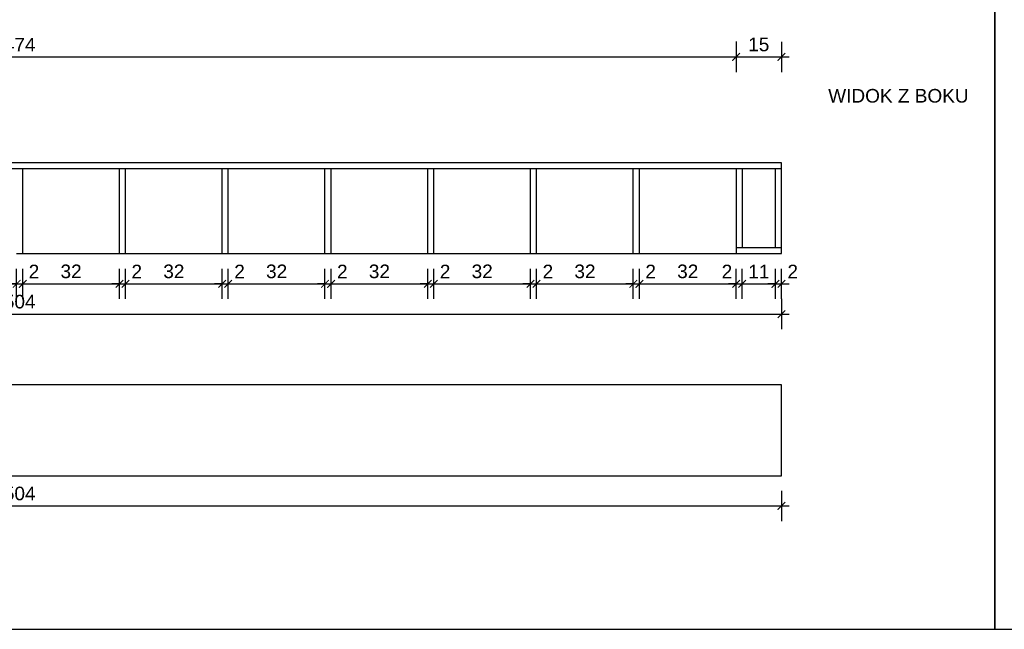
# Model space of a CAD drawing. Header units: millimetres. Extents: x 167273 to 188273, y -125105 to -88145.
# Tile 30 of 210: x 174160 to 174486, y -124317 to -124116. Entities that reach past the tile are written whole.
import ezdxf

# ---------------------------------------------------------------- set-up
doc = ezdxf.new("R2010")
doc.units = ezdxf.units.MM
doc.header["$PDMODE"] = 35
doc.header["$PDSIZE"] = 5
for name, color, linetype in [('a-op_text', 9, 'Continuous'), ('a-wymiary', 9, 'Continuous'), ('b-cienka', 9, 'Continuous'), ('b-sciany', 2, 'Continuous'), ('b-widokowa', 7, 'Continuous'), ('WYMIAR_PODST', 161, 'Continuous')]:
    doc.layers.add(name, color=color, linetype=linetype)
doc.styles.add('PPAB_25', font='ARIAL.TTF', dxfattribs={"height": 4.5})
doc.dimstyles.new('PPAB_25', dxfattribs={"dimscale": 0, "dimtxt": 4.5, "dimasz": 2.5, "dimexe": 5, "dimexo": 5, "dimgap": 1.8, "dimtad": 1, "dimdec": 0, "dimrnd": 0.5, "dimzin": 0, "dimdsep": 46, "dimtxsty": 'PPAB_25', "dimblk": 'ARCHTICK', "dimcen": 0.09, "dimdle": 2.5, "dimclrd": 9, "dimclre": 9, "dimclrt": 161, "dimadec": 0, "dimazin": 0, "dimtfac": 1, "dimtdec": 0, "dimtofl": 0, "dimtmove": 2, "dimatfit": 3, "dimldrblk": 'ARCHTICK', "dimfxl": 0, "dimtolj": 1, "dimtzin": 0, "dimarcsym": 0})

# ---------------------------------------------------------------- blocks, each defined once
blk = doc.blocks.new('_ArchTick')
at = {"layer": 'WYMIAR_PODST', "color": 0, "const_width": 0.15}
blk.add_lwpolyline([(-0.5, -0.5), (0.5, 0.5)], dxfattribs=at)
blk = doc.blocks.new('*D413')
at = {"layer": 'a-wymiary', "color": 9, "lineweight": -2}
for p, q in [((173922.84, -124123.21), (173922.84, -124133.21)), ((174396.84, -124123.21), (174396.84, -124133.21)), ((173920.34, -124128.21), (174399.34, -124128.21))]:
    blk.add_line(p, q, dxfattribs=at)
at = {"layer": 'Defpoints', "color": 0}
for p in [(173922.84, -124118.21), (174396.84, -124118.21), (174396.84, -124128.21)]:
    blk.add_point(p, dxfattribs=at)
at = {"layer": 'a-wymiary', "color": 9, "lineweight": -2, "xscale": 2.5, "yscale": 2.5, "zscale": 2.5, "rotation": 180}
blk.add_blockref('_ArchTick', (173922.84, -124128.21), dxfattribs=at)
at = {"layer": 'a-wymiary', "color": 9, "lineweight": -2, "xscale": 2.5, "yscale": 2.5, "zscale": 2.5}
blk.add_blockref('_ArchTick', (174396.84, -124128.21), dxfattribs=at)
at = {"layer": 'a-wymiary', "color": 161, "insert": (174159.84, -124124.16), "char_height": 4.5, "attachment_point": 5, "style": 'PPAB_25'}
blk.add_mtext('\\A1;474', dxfattribs=at)
blk = doc.blocks.new('*D414')
at = {"layer": 'a-wymiary', "color": 9, "lineweight": -2}
for p, q in [((174396.84, -124123.11), (174396.84, -124133.21)), ((174411.84, -124123.21), (174411.84, -124133.21)), ((174394.34, -124128.21), (174414.34, -124128.21))]:
    blk.add_line(p, q, dxfattribs=at)
at = {"layer": 'Defpoints', "color": 0}
for p in [(174396.84, -124118.11), (174411.84, -124118.21), (174411.84, -124128.21)]:
    blk.add_point(p, dxfattribs=at)
at = {"layer": 'a-wymiary', "color": 9, "lineweight": -2, "xscale": 2.5, "yscale": 2.5, "zscale": 2.5, "rotation": 180}
blk.add_blockref('_ArchTick', (174396.84, -124128.21), dxfattribs=at)
at = {"layer": 'a-wymiary', "color": 9, "lineweight": -2, "xscale": 2.5, "yscale": 2.5, "zscale": 2.5}
blk.add_blockref('_ArchTick', (174411.84, -124128.21), dxfattribs=at)
at = {"layer": 'a-wymiary', "color": 161, "insert": (174404.34, -124124.11), "char_height": 4.5, "attachment_point": 5, "style": 'PPAB_25'}
blk.add_mtext('\\A1;15', dxfattribs=at)
blk = doc.blocks.new('*D422')
at = {"layer": 'a-wymiary', "color": 9, "lineweight": -2}
for p, q in [((174126.84, -124208.21), (174126.84, -124198.21)), ((174158.84, -124208.21), (174158.84, -124198.21)), ((174124.34, -124203.21), (174161.34, -124203.21))]:
    blk.add_line(p, q, dxfattribs=at)
at = {"layer": 'Defpoints', "color": 0}
for p in [(174158.84, -124203.21), (174126.84, -124213.21), (174158.84, -124213.21)]:
    blk.add_point(p, dxfattribs=at)
at = {"layer": 'a-wymiary', "color": 9, "lineweight": -2, "xscale": 2.5, "yscale": 2.5, "zscale": 2.5, "rotation": 180}
blk.add_blockref('_ArchTick', (174126.84, -124203.21), dxfattribs=at)
at = {"layer": 'a-wymiary', "color": 9, "lineweight": -2, "xscale": 2.5, "yscale": 2.5, "zscale": 2.5}
blk.add_blockref('_ArchTick', (174158.84, -124203.21), dxfattribs=at)
at = {"layer": 'a-wymiary', "color": 161, "insert": (174142.84, -124199.11), "char_height": 4.5, "attachment_point": 5, "style": 'PPAB_25'}
blk.add_mtext('\\A1;32', dxfattribs=at)
blk = doc.blocks.new('*D423')
at = {"layer": 'a-wymiary', "color": 9, "lineweight": -2}
for p, q in [((174160.84, -124208.21), (174160.84, -124198.21)), ((174192.84, -124208.21), (174192.84, -124198.21)), ((174158.34, -124203.21), (174195.34, -124203.21))]:
    blk.add_line(p, q, dxfattribs=at)
at = {"layer": 'Defpoints', "color": 0}
for p in [(174192.84, -124203.21), (174160.84, -124213.21), (174192.84, -124213.21)]:
    blk.add_point(p, dxfattribs=at)
at = {"layer": 'a-wymiary', "color": 9, "lineweight": -2, "xscale": 2.5, "yscale": 2.5, "zscale": 2.5, "rotation": 180}
blk.add_blockref('_ArchTick', (174160.84, -124203.21), dxfattribs=at)
at = {"layer": 'a-wymiary', "color": 9, "lineweight": -2, "xscale": 2.5, "yscale": 2.5, "zscale": 2.5}
blk.add_blockref('_ArchTick', (174192.84, -124203.21), dxfattribs=at)
at = {"layer": 'a-wymiary', "color": 161, "insert": (174176.84, -124199.11), "char_height": 4.5, "attachment_point": 5, "style": 'PPAB_25'}
blk.add_mtext('\\A1;32', dxfattribs=at)
blk = doc.blocks.new('*D429')
at = {"layer": 'a-wymiary', "color": 9, "lineweight": -2}
for p, q in [((174158.84, -124208.21), (174158.84, -124198.21)), ((174160.84, -124208.21), (174160.84, -124198.21)), ((174158.84, -124203.21), (174156.34, -124203.21)), ((174160.84, -124203.21), (174163.34, -124203.21))]:
    blk.add_line(p, q, dxfattribs=at)
at = {"layer": 'Defpoints', "color": 0}
for p in [(174160.84, -124203.21), (174158.84, -124213.21), (174160.84, -124213.21)]:
    blk.add_point(p, dxfattribs=at)
at = {"layer": 'a-wymiary', "color": 9, "lineweight": -2, "xscale": 2.5, "yscale": 2.5, "zscale": 2.5}
blk.add_blockref('_ArchTick', (174158.84, -124203.21), dxfattribs=at)
at = {"layer": 'a-wymiary', "color": 9, "lineweight": -2, "xscale": 2.5, "yscale": 2.5, "zscale": 2.5, "rotation": 180}
blk.add_blockref('_ArchTick', (174160.84, -124203.21), dxfattribs=at)
at = {"layer": 'a-wymiary', "color": 161, "insert": (174164.57, -124199.13), "char_height": 4.5, "attachment_point": 5, "style": 'PPAB_25'}
blk.add_mtext('\\A1;2', dxfattribs=at)
blk = doc.blocks.new('*D430')
at = {"layer": 'a-wymiary', "color": 9, "lineweight": -2}
for p, q in [((174194.84, -124208.21), (174194.84, -124198.21)), ((174226.84, -124208.21), (174226.84, -124198.21)), ((174192.34, -124203.21), (174229.34, -124203.21))]:
    blk.add_line(p, q, dxfattribs=at)
at = {"layer": 'Defpoints', "color": 0}
for p in [(174226.84, -124203.21), (174194.84, -124213.21), (174226.84, -124213.21)]:
    blk.add_point(p, dxfattribs=at)
at = {"layer": 'a-wymiary', "color": 9, "lineweight": -2, "xscale": 2.5, "yscale": 2.5, "zscale": 2.5, "rotation": 180}
blk.add_blockref('_ArchTick', (174194.84, -124203.21), dxfattribs=at)
at = {"layer": 'a-wymiary', "color": 9, "lineweight": -2, "xscale": 2.5, "yscale": 2.5, "zscale": 2.5}
blk.add_blockref('_ArchTick', (174226.84, -124203.21), dxfattribs=at)
at = {"layer": 'a-wymiary', "color": 161, "insert": (174210.84, -124199.11), "char_height": 4.5, "attachment_point": 5, "style": 'PPAB_25'}
blk.add_mtext('\\A1;32', dxfattribs=at)
blk = doc.blocks.new('*D431')
at = {"layer": 'a-wymiary', "color": 9, "lineweight": -2}
for p, q in [((174228.84, -124208.21), (174228.84, -124198.21)), ((174260.84, -124208.21), (174260.84, -124198.21)), ((174226.34, -124203.21), (174263.34, -124203.21))]:
    blk.add_line(p, q, dxfattribs=at)
at = {"layer": 'Defpoints', "color": 0}
for p in [(174260.84, -124203.21), (174228.84, -124213.21), (174260.84, -124213.21)]:
    blk.add_point(p, dxfattribs=at)
at = {"layer": 'a-wymiary', "color": 9, "lineweight": -2, "xscale": 2.5, "yscale": 2.5, "zscale": 2.5, "rotation": 180}
blk.add_blockref('_ArchTick', (174228.84, -124203.21), dxfattribs=at)
at = {"layer": 'a-wymiary', "color": 9, "lineweight": -2, "xscale": 2.5, "yscale": 2.5, "zscale": 2.5}
blk.add_blockref('_ArchTick', (174260.84, -124203.21), dxfattribs=at)
at = {"layer": 'a-wymiary', "color": 161, "insert": (174244.84, -124199.11), "char_height": 4.5, "attachment_point": 5, "style": 'PPAB_25'}
blk.add_mtext('\\A1;32', dxfattribs=at)
blk = doc.blocks.new('*D432')
at = {"layer": 'a-wymiary', "color": 9, "lineweight": -2}
for p, q in [((174262.84, -124208.21), (174262.84, -124198.21)), ((174294.84, -124208.21), (174294.84, -124198.21)), ((174260.34, -124203.21), (174297.34, -124203.21))]:
    blk.add_line(p, q, dxfattribs=at)
at = {"layer": 'Defpoints', "color": 0}
for p in [(174294.84, -124203.21), (174262.84, -124213.21), (174294.84, -124213.21)]:
    blk.add_point(p, dxfattribs=at)
at = {"layer": 'a-wymiary', "color": 9, "lineweight": -2, "xscale": 2.5, "yscale": 2.5, "zscale": 2.5, "rotation": 180}
blk.add_blockref('_ArchTick', (174262.84, -124203.21), dxfattribs=at)
at = {"layer": 'a-wymiary', "color": 9, "lineweight": -2, "xscale": 2.5, "yscale": 2.5, "zscale": 2.5}
blk.add_blockref('_ArchTick', (174294.84, -124203.21), dxfattribs=at)
at = {"layer": 'a-wymiary', "color": 161, "insert": (174278.84, -124199.11), "char_height": 4.5, "attachment_point": 5, "style": 'PPAB_25'}
blk.add_mtext('\\A1;32', dxfattribs=at)
blk = doc.blocks.new('*D433')
at = {"layer": 'a-wymiary', "color": 9, "lineweight": -2}
for p, q in [((174192.84, -124208.21), (174192.84, -124198.21)), ((174194.84, -124208.21), (174194.84, -124198.21)), ((174192.84, -124203.21), (174190.34, -124203.21)), ((174194.84, -124203.21), (174197.34, -124203.21))]:
    blk.add_line(p, q, dxfattribs=at)
at = {"layer": 'Defpoints', "color": 0}
for p in [(174194.84, -124203.21), (174192.84, -124213.21), (174194.84, -124213.21)]:
    blk.add_point(p, dxfattribs=at)
at = {"layer": 'a-wymiary', "color": 9, "lineweight": -2, "xscale": 2.5, "yscale": 2.5, "zscale": 2.5}
blk.add_blockref('_ArchTick', (174192.84, -124203.21), dxfattribs=at)
at = {"layer": 'a-wymiary', "color": 9, "lineweight": -2, "xscale": 2.5, "yscale": 2.5, "zscale": 2.5, "rotation": 180}
blk.add_blockref('_ArchTick', (174194.84, -124203.21), dxfattribs=at)
at = {"layer": 'a-wymiary', "color": 161, "insert": (174198.57, -124199.13), "char_height": 4.5, "attachment_point": 5, "style": 'PPAB_25'}
blk.add_mtext('\\A1;2', dxfattribs=at)
blk = doc.blocks.new('*D434')
at = {"layer": 'a-wymiary', "color": 9, "lineweight": -2}
for p, q in [((174226.84, -124208.21), (174226.84, -124198.21)), ((174228.84, -124208.21), (174228.84, -124198.21)), ((174226.84, -124203.21), (174224.34, -124203.21)), ((174228.84, -124203.21), (174231.34, -124203.21))]:
    blk.add_line(p, q, dxfattribs=at)
at = {"layer": 'Defpoints', "color": 0}
for p in [(174228.84, -124203.21), (174226.84, -124213.21), (174228.84, -124213.21)]:
    blk.add_point(p, dxfattribs=at)
at = {"layer": 'a-wymiary', "color": 9, "lineweight": -2, "xscale": 2.5, "yscale": 2.5, "zscale": 2.5}
blk.add_blockref('_ArchTick', (174226.84, -124203.21), dxfattribs=at)
at = {"layer": 'a-wymiary', "color": 9, "lineweight": -2, "xscale": 2.5, "yscale": 2.5, "zscale": 2.5, "rotation": 180}
blk.add_blockref('_ArchTick', (174228.84, -124203.21), dxfattribs=at)
at = {"layer": 'a-wymiary', "color": 161, "insert": (174232.57, -124199.13), "char_height": 4.5, "attachment_point": 5, "style": 'PPAB_25'}
blk.add_mtext('\\A1;2', dxfattribs=at)
blk = doc.blocks.new('*D435')
at = {"layer": 'a-wymiary', "color": 9, "lineweight": -2}
for p, q in [((174260.84, -124208.21), (174260.84, -124198.21)), ((174262.84, -124208.21), (174262.84, -124198.21)), ((174260.84, -124203.21), (174258.34, -124203.21)), ((174262.84, -124203.21), (174265.34, -124203.21))]:
    blk.add_line(p, q, dxfattribs=at)
at = {"layer": 'Defpoints', "color": 0}
for p in [(174262.84, -124203.21), (174260.84, -124213.21), (174262.84, -124213.21)]:
    blk.add_point(p, dxfattribs=at)
at = {"layer": 'a-wymiary', "color": 9, "lineweight": -2, "xscale": 2.5, "yscale": 2.5, "zscale": 2.5}
blk.add_blockref('_ArchTick', (174260.84, -124203.21), dxfattribs=at)
at = {"layer": 'a-wymiary', "color": 9, "lineweight": -2, "xscale": 2.5, "yscale": 2.5, "zscale": 2.5, "rotation": 180}
blk.add_blockref('_ArchTick', (174262.84, -124203.21), dxfattribs=at)
at = {"layer": 'a-wymiary', "color": 161, "insert": (174266.57, -124199.13), "char_height": 4.5, "attachment_point": 5, "style": 'PPAB_25'}
blk.add_mtext('\\A1;2', dxfattribs=at)
blk = doc.blocks.new('*D436')
at = {"layer": 'a-wymiary', "color": 9, "lineweight": -2}
for p, q in [((174296.84, -124208.21), (174296.84, -124198.21)), ((174328.84, -124208.21), (174328.84, -124198.21)), ((174294.34, -124203.21), (174331.34, -124203.21))]:
    blk.add_line(p, q, dxfattribs=at)
at = {"layer": 'Defpoints', "color": 0}
for p in [(174328.84, -124203.21), (174296.84, -124213.21), (174328.84, -124213.21)]:
    blk.add_point(p, dxfattribs=at)
at = {"layer": 'a-wymiary', "color": 9, "lineweight": -2, "xscale": 2.5, "yscale": 2.5, "zscale": 2.5, "rotation": 180}
blk.add_blockref('_ArchTick', (174296.84, -124203.21), dxfattribs=at)
at = {"layer": 'a-wymiary', "color": 9, "lineweight": -2, "xscale": 2.5, "yscale": 2.5, "zscale": 2.5}
blk.add_blockref('_ArchTick', (174328.84, -124203.21), dxfattribs=at)
at = {"layer": 'a-wymiary', "color": 161, "insert": (174312.84, -124199.11), "char_height": 4.5, "attachment_point": 5, "style": 'PPAB_25'}
blk.add_mtext('\\A1;32', dxfattribs=at)
blk = doc.blocks.new('*D437')
at = {"layer": 'a-wymiary', "color": 9, "lineweight": -2}
for p, q in [((174330.84, -124208.21), (174330.84, -124198.21)), ((174362.84, -124208.21), (174362.84, -124198.21)), ((174328.34, -124203.21), (174365.34, -124203.21))]:
    blk.add_line(p, q, dxfattribs=at)
at = {"layer": 'Defpoints', "color": 0}
for p in [(174362.84, -124203.21), (174330.84, -124213.21), (174362.84, -124213.21)]:
    blk.add_point(p, dxfattribs=at)
at = {"layer": 'a-wymiary', "color": 9, "lineweight": -2, "xscale": 2.5, "yscale": 2.5, "zscale": 2.5, "rotation": 180}
blk.add_blockref('_ArchTick', (174330.84, -124203.21), dxfattribs=at)
at = {"layer": 'a-wymiary', "color": 9, "lineweight": -2, "xscale": 2.5, "yscale": 2.5, "zscale": 2.5}
blk.add_blockref('_ArchTick', (174362.84, -124203.21), dxfattribs=at)
at = {"layer": 'a-wymiary', "color": 161, "insert": (174346.84, -124199.11), "char_height": 4.5, "attachment_point": 5, "style": 'PPAB_25'}
blk.add_mtext('\\A1;32', dxfattribs=at)
blk = doc.blocks.new('*D438')
at = {"layer": 'a-wymiary', "color": 9, "lineweight": -2}
for p, q in [((174364.84, -124208.21), (174364.84, -124198.21)), ((174396.84, -124208.21), (174396.84, -124198.21)), ((174362.34, -124203.21), (174399.34, -124203.21))]:
    blk.add_line(p, q, dxfattribs=at)
at = {"layer": 'Defpoints', "color": 0}
for p in [(174396.84, -124203.21), (174364.84, -124213.21), (174396.84, -124213.21)]:
    blk.add_point(p, dxfattribs=at)
at = {"layer": 'a-wymiary', "color": 9, "lineweight": -2, "xscale": 2.5, "yscale": 2.5, "zscale": 2.5, "rotation": 180}
blk.add_blockref('_ArchTick', (174364.84, -124203.21), dxfattribs=at)
at = {"layer": 'a-wymiary', "color": 9, "lineweight": -2, "xscale": 2.5, "yscale": 2.5, "zscale": 2.5}
blk.add_blockref('_ArchTick', (174396.84, -124203.21), dxfattribs=at)
at = {"layer": 'a-wymiary', "color": 161, "insert": (174380.84, -124199.11), "char_height": 4.5, "attachment_point": 5, "style": 'PPAB_25'}
blk.add_mtext('\\A1;32', dxfattribs=at)
blk = doc.blocks.new('*D439')
at = {"layer": 'a-wymiary', "color": 9, "lineweight": -2}
for p, q in [((174294.84, -124208.21), (174294.84, -124198.21)), ((174296.84, -124208.21), (174296.84, -124198.21)), ((174294.84, -124203.21), (174292.34, -124203.21)), ((174296.84, -124203.21), (174299.34, -124203.21))]:
    blk.add_line(p, q, dxfattribs=at)
at = {"layer": 'Defpoints', "color": 0}
for p in [(174296.84, -124203.21), (174294.84, -124213.21), (174296.84, -124213.21)]:
    blk.add_point(p, dxfattribs=at)
at = {"layer": 'a-wymiary', "color": 9, "lineweight": -2, "xscale": 2.5, "yscale": 2.5, "zscale": 2.5}
blk.add_blockref('_ArchTick', (174294.84, -124203.21), dxfattribs=at)
at = {"layer": 'a-wymiary', "color": 9, "lineweight": -2, "xscale": 2.5, "yscale": 2.5, "zscale": 2.5, "rotation": 180}
blk.add_blockref('_ArchTick', (174296.84, -124203.21), dxfattribs=at)
at = {"layer": 'a-wymiary', "color": 161, "insert": (174300.57, -124199.13), "char_height": 4.5, "attachment_point": 5, "style": 'PPAB_25'}
blk.add_mtext('\\A1;2', dxfattribs=at)
blk = doc.blocks.new('*D440')
at = {"layer": 'a-wymiary', "color": 9, "lineweight": -2}
for p, q in [((174328.84, -124208.21), (174328.84, -124198.21)), ((174330.84, -124208.21), (174330.84, -124198.21)), ((174328.84, -124203.21), (174326.34, -124203.21)), ((174330.84, -124203.21), (174333.34, -124203.21))]:
    blk.add_line(p, q, dxfattribs=at)
at = {"layer": 'Defpoints', "color": 0}
for p in [(174330.84, -124203.21), (174328.84, -124213.21), (174330.84, -124213.21)]:
    blk.add_point(p, dxfattribs=at)
at = {"layer": 'a-wymiary', "color": 9, "lineweight": -2, "xscale": 2.5, "yscale": 2.5, "zscale": 2.5}
blk.add_blockref('_ArchTick', (174328.84, -124203.21), dxfattribs=at)
at = {"layer": 'a-wymiary', "color": 9, "lineweight": -2, "xscale": 2.5, "yscale": 2.5, "zscale": 2.5, "rotation": 180}
blk.add_blockref('_ArchTick', (174330.84, -124203.21), dxfattribs=at)
at = {"layer": 'a-wymiary', "color": 161, "insert": (174334.57, -124199.13), "char_height": 4.5, "attachment_point": 5, "style": 'PPAB_25'}
blk.add_mtext('\\A1;2', dxfattribs=at)
blk = doc.blocks.new('*D441')
at = {"layer": 'a-wymiary', "color": 9, "lineweight": -2}
for p, q in [((174362.84, -124208.21), (174362.84, -124198.21)), ((174364.84, -124208.21), (174364.84, -124198.21)), ((174362.84, -124203.21), (174360.34, -124203.21)), ((174364.84, -124203.21), (174367.34, -124203.21))]:
    blk.add_line(p, q, dxfattribs=at)
at = {"layer": 'Defpoints', "color": 0}
for p in [(174364.84, -124203.21), (174362.84, -124213.21), (174364.84, -124213.21)]:
    blk.add_point(p, dxfattribs=at)
at = {"layer": 'a-wymiary', "color": 9, "lineweight": -2, "xscale": 2.5, "yscale": 2.5, "zscale": 2.5}
blk.add_blockref('_ArchTick', (174362.84, -124203.21), dxfattribs=at)
at = {"layer": 'a-wymiary', "color": 9, "lineweight": -2, "xscale": 2.5, "yscale": 2.5, "zscale": 2.5, "rotation": 180}
blk.add_blockref('_ArchTick', (174364.84, -124203.21), dxfattribs=at)
at = {"layer": 'a-wymiary', "color": 161, "insert": (174368.57, -124199.13), "char_height": 4.5, "attachment_point": 5, "style": 'PPAB_25'}
blk.add_mtext('\\A1;2', dxfattribs=at)
blk = doc.blocks.new('*D442')
at = {"layer": 'a-wymiary', "color": 9, "lineweight": -2}
for p, q in [((174398.84, -124208.21), (174398.84, -124198.21)), ((174409.84, -124208.21), (174409.84, -124198.21)), ((174396.34, -124203.21), (174412.34, -124203.21))]:
    blk.add_line(p, q, dxfattribs=at)
at = {"layer": 'Defpoints', "color": 0}
for p in [(174409.84, -124203.21), (174398.84, -124213.21), (174409.84, -124213.21)]:
    blk.add_point(p, dxfattribs=at)
at = {"layer": 'a-wymiary', "color": 9, "lineweight": -2, "xscale": 2.5, "yscale": 2.5, "zscale": 2.5, "rotation": 180}
blk.add_blockref('_ArchTick', (174398.84, -124203.21), dxfattribs=at)
at = {"layer": 'a-wymiary', "color": 9, "lineweight": -2, "xscale": 2.5, "yscale": 2.5, "zscale": 2.5}
blk.add_blockref('_ArchTick', (174409.84, -124203.21), dxfattribs=at)
at = {"layer": 'a-wymiary', "color": 161, "insert": (174404.34, -124199.15), "char_height": 4.5, "attachment_point": 5, "style": 'PPAB_25'}
blk.add_mtext('\\A1;11', dxfattribs=at)
blk = doc.blocks.new('*D443')
at = {"layer": 'a-wymiary', "color": 9, "lineweight": -2}
for p, q in [((174409.84, -124208.21), (174409.84, -124198.21)), ((174411.84, -124208.21), (174411.84, -124198.21)), ((174409.84, -124203.21), (174407.34, -124203.21)), ((174411.84, -124203.21), (174414.34, -124203.21))]:
    blk.add_line(p, q, dxfattribs=at)
at = {"layer": 'Defpoints', "color": 0}
for p in [(174411.84, -124203.21), (174409.84, -124213.21), (174411.84, -124213.21)]:
    blk.add_point(p, dxfattribs=at)
at = {"layer": 'a-wymiary', "color": 9, "lineweight": -2, "xscale": 2.5, "yscale": 2.5, "zscale": 2.5}
blk.add_blockref('_ArchTick', (174409.84, -124203.21), dxfattribs=at)
at = {"layer": 'a-wymiary', "color": 9, "lineweight": -2, "xscale": 2.5, "yscale": 2.5, "zscale": 2.5, "rotation": 180}
blk.add_blockref('_ArchTick', (174411.84, -124203.21), dxfattribs=at)
at = {"layer": 'a-wymiary', "color": 161, "insert": (174415.57, -124199.13), "char_height": 4.5, "attachment_point": 5, "style": 'PPAB_25'}
blk.add_mtext('\\A1;2', dxfattribs=at)
blk = doc.blocks.new('*D444')
at = {"layer": 'a-wymiary', "color": 9, "lineweight": -2}
for p, q in [((174396.84, -124208.21), (174396.84, -124198.21)), ((174398.84, -124208.21), (174398.84, -124198.21)), ((174396.84, -124203.21), (174394.34, -124203.21)), ((174398.84, -124203.21), (174401.34, -124203.21))]:
    blk.add_line(p, q, dxfattribs=at)
at = {"layer": 'Defpoints', "color": 0}
for p in [(174398.84, -124203.21), (174396.84, -124213.21), (174398.84, -124213.21)]:
    blk.add_point(p, dxfattribs=at)
at = {"layer": 'a-wymiary', "color": 9, "lineweight": -2, "xscale": 2.5, "yscale": 2.5, "zscale": 2.5}
blk.add_blockref('_ArchTick', (174396.84, -124203.21), dxfattribs=at)
at = {"layer": 'a-wymiary', "color": 9, "lineweight": -2, "xscale": 2.5, "yscale": 2.5, "zscale": 2.5, "rotation": 180}
blk.add_blockref('_ArchTick', (174398.84, -124203.21), dxfattribs=at)
at = {"layer": 'a-wymiary', "color": 161, "insert": (174393.81, -124199.13), "char_height": 4.5, "attachment_point": 5, "style": 'PPAB_25'}
blk.add_mtext('\\A1;2', dxfattribs=at)
blk = doc.blocks.new('*D448')
at = {"layer": 'a-wymiary', "color": 9, "lineweight": -2}
for p, q in [((173907.84, -124208.21), (173907.84, -124218.21)), ((174411.84, -124208.21), (174411.84, -124218.21)), ((173905.34, -124213.21), (174414.34, -124213.21))]:
    blk.add_line(p, q, dxfattribs=at)
at = {"layer": 'Defpoints', "color": 0}
for p in [(173907.84, -124203.21), (174411.84, -124203.21), (174411.84, -124213.21)]:
    blk.add_point(p, dxfattribs=at)
at = {"layer": 'a-wymiary', "color": 9, "lineweight": -2, "xscale": 2.5, "yscale": 2.5, "zscale": 2.5, "rotation": 180}
blk.add_blockref('_ArchTick', (173907.84, -124213.21), dxfattribs=at)
at = {"layer": 'a-wymiary', "color": 9, "lineweight": -2, "xscale": 2.5, "yscale": 2.5, "zscale": 2.5}
blk.add_blockref('_ArchTick', (174411.84, -124213.21), dxfattribs=at)
at = {"layer": 'a-wymiary', "color": 161, "insert": (174159.84, -124209.11), "char_height": 4.5, "attachment_point": 5, "style": 'PPAB_25'}
blk.add_mtext('\\A1;504', dxfattribs=at)
blk = doc.blocks.new('*D449')
at = {"layer": 'a-wymiary', "color": 9, "lineweight": -2}
for p, q in [((173907.84, -124271.62), (173907.84, -124281.62)), ((174411.84, -124271.62), (174411.84, -124281.62)), ((173905.34, -124276.62), (174414.34, -124276.62))]:
    blk.add_line(p, q, dxfattribs=at)
at = {"layer": 'Defpoints', "color": 0}
for p in [(173907.84, -124266.62), (174411.84, -124266.62), (174411.84, -124276.62)]:
    blk.add_point(p, dxfattribs=at)
at = {"layer": 'a-wymiary', "color": 9, "lineweight": -2, "xscale": 2.5, "yscale": 2.5, "zscale": 2.5, "rotation": 180}
blk.add_blockref('_ArchTick', (173907.84, -124276.62), dxfattribs=at)
at = {"layer": 'a-wymiary', "color": 9, "lineweight": -2, "xscale": 2.5, "yscale": 2.5, "zscale": 2.5}
blk.add_blockref('_ArchTick', (174411.84, -124276.62), dxfattribs=at)
at = {"layer": 'a-wymiary', "color": 161, "insert": (174159.84, -124272.52), "char_height": 4.5, "attachment_point": 5, "style": 'PPAB_25'}
blk.add_mtext('\\A1;504', dxfattribs=at)

msp = doc.modelspace()

# ---------------------------------------------------------------- linework, layer by layer
at = {"layer": 'b-cienka'}
for points in [[(173804.45, -124317.38), (174482.42, -124317.38), (174482.42, -123797.42), (173804.45, -123797.42)], [(174482.42, -124317.38), (175160.39, -124317.38), (175160.39, -123797.42), (174482.42, -123797.42)]]:
    msp.add_lwpolyline(points, close=True, dxfattribs=at)
at = {"layer": 'b-sciany', "ltscale": 100}
for p, q in [((174411.84, -124163.21), (173907.84, -124163.21)), ((174411.84, -124165.21), (173907.84, -124165.21)), ((174160.84, -124193.21), (174160.84, -124165.21)), ((174192.84, -124193.21), (174192.84, -124165.21)), ((174194.84, -124193.21), (174194.84, -124165.21)), ((174226.84, -124193.21), (174226.84, -124165.21)), ((174228.84, -124193.21), (174228.84, -124165.21)), ((174260.84, -124193.21), (174260.84, -124165.21)), ((174262.84, -124193.21), (174262.84, -124165.21)), ((174294.84, -124193.21), (174294.84, -124165.21)), ((174296.84, -124193.21), (174296.84, -124165.21)), ((174328.84, -124193.21), (174328.84, -124165.21)), ((174330.84, -124193.21), (174330.84, -124165.21)), ((174362.84, -124193.21), (174362.84, -124165.21)), ((174364.84, -124193.21), (174364.84, -124165.21)), ((174396.84, -124165.21), (174396.84, -124193.21)), ((174398.84, -124165.21), (174398.84, -124191.21)), ((174409.84, -124191.21), (174409.84, -124165.21)), ((174411.84, -124193.21), (174411.84, -124163.21)), ((174396.84, -124191.21), (174411.84, -124191.21)), ((174158.84, -124193.21), (174160.84, -124193.21)), ((174192.84, -124193.21), (174194.84, -124193.21)), ((174226.84, -124193.21), (174228.84, -124193.21)), ((174260.84, -124193.21), (174262.84, -124193.21)), ((174294.84, -124193.21), (174296.84, -124193.21)), ((174328.84, -124193.21), (174330.84, -124193.21)), ((174362.84, -124193.21), (174364.84, -124193.21)), ((174396.84, -124193.21), (174411.84, -124193.21))]:
    msp.add_line(p, q, dxfattribs=at)
at = {"layer": 'b-widokowa', "ltscale": 100}
for p, q in [((174160.84, -124193.21), (174192.84, -124193.21)), ((174194.84, -124193.21), (174226.84, -124193.21)), ((174228.84, -124193.21), (174260.84, -124193.21)), ((174262.84, -124193.21), (174294.84, -124193.21)), ((174296.84, -124193.21), (174328.84, -124193.21)), ((174330.84, -124193.21), (174362.84, -124193.21)), ((174364.84, -124193.21), (174396.84, -124193.21)), ((174411.84, -124236.62), (173907.84, -124236.62)), ((174411.84, -124266.62), (174411.84, -124236.62)), ((173907.84, -124266.62), (174411.84, -124266.62))]:
    msp.add_line(p, q, dxfattribs=at)

# ---------------------------------------------------------------- texts
at = {"layer": 'a-op_text', "insert": (174427.31, -124138.8), "char_height": 4.5, "width": 1468.5945, "attachment_point": 1, "style": 'PPAB_25'}
msp.add_mtext('WIDOK Z BOKU', dxfattribs=at)

# ---------------------------------------------------------------- dimensions: what is measured, and where the dimension line sits
at = {"layer": 'a-wymiary', "ltscale": 100}
for base, p1, p2, picture, middle in [((174396.84, -124128.21), (173922.84, -124118.21), (174396.84, -124118.21), '*D413', (174159.84, -124124.16)), ((174411.84, -124128.21), (174396.84, -124118.11), (174411.84, -124118.21), '*D414', (174404.34, -124124.11)), ((174158.84, -124203.21), (174126.84, -124213.21), (174158.84, -124213.21), '*D422', (174142.84, -124199.11)), ((174192.84, -124203.21), (174160.84, -124213.21), (174192.84, -124213.21), '*D423', (174176.84, -124199.11)), ((174226.84, -124203.21), (174194.84, -124213.21), (174226.84, -124213.21), '*D430', (174210.84, -124199.11)), ((174260.84, -124203.21), (174228.84, -124213.21), (174260.84, -124213.21), '*D431', (174244.84, -124199.11)), ((174294.84, -124203.21), (174262.84, -124213.21), (174294.84, -124213.21), '*D432', (174278.84, -124199.11)), ((174328.84, -124203.21), (174296.84, -124213.21), (174328.84, -124213.21), '*D436', (174312.84, -124199.11)), ((174362.84, -124203.21), (174330.84, -124213.21), (174362.84, -124213.21), '*D437', (174346.84, -124199.11)), ((174396.84, -124203.21), (174364.84, -124213.21), (174396.84, -124213.21), '*D438', (174380.84, -124199.11)), ((174409.84, -124203.21), (174398.84, -124213.21), (174409.84, -124213.21), '*D442', (174404.34, -124199.15)), ((174411.84, -124213.21), (173907.84, -124203.21), (174411.84, -124203.21), '*D448', (174159.84, -124209.11)), ((174411.84, -124276.62), (173907.84, -124266.62), (174411.84, -124266.62), '*D449', (174159.84, -124272.52))]:
    dim = msp.add_linear_dim(base=base, p1=p1, p2=p2, dimstyle='PPAB_25', override={"dimscale": 1}, dxfattribs=at)
    dim.commit()
    dim.dimension.update_dxf_attribs({"geometry": picture, "text_midpoint": middle})
for base, p1, p2, picture, middle in [((174160.84, -124203.21), (174158.84, -124213.21), (174160.84, -124213.21), '*D429', (174164.57, -124199.13)), ((174194.84, -124203.21), (174192.84, -124213.21), (174194.84, -124213.21), '*D433', (174198.57, -124199.13)), ((174228.84, -124203.21), (174226.84, -124213.21), (174228.84, -124213.21), '*D434', (174232.57, -124199.13)), ((174262.84, -124203.21), (174260.84, -124213.21), (174262.84, -124213.21), '*D435', (174266.57, -124199.13)), ((174296.84, -124203.21), (174294.84, -124213.21), (174296.84, -124213.21), '*D439', (174300.57, -124199.13)), ((174330.84, -124203.21), (174328.84, -124213.21), (174330.84, -124213.21), '*D440', (174334.57, -124199.13)), ((174364.84, -124203.21), (174362.84, -124213.21), (174364.84, -124213.21), '*D441', (174368.57, -124199.13)), ((174398.84, -124203.21), (174396.84, -124213.21), (174398.84, -124213.21), '*D444', (174393.81, -124199.13)), ((174411.84, -124203.21), (174409.84, -124213.21), (174411.84, -124213.21), '*D443', (174415.57, -124199.13))]:
    dim = msp.add_linear_dim(base=base, p1=p1, p2=p2, dimstyle='PPAB_25', override={"dimscale": 1}, dxfattribs=at)
    dim.commit()
    dim.dimension.update_dxf_attribs({"geometry": picture, "text_midpoint": middle, "dimtype": 160})

doc.saveas('drawing.dxf')
